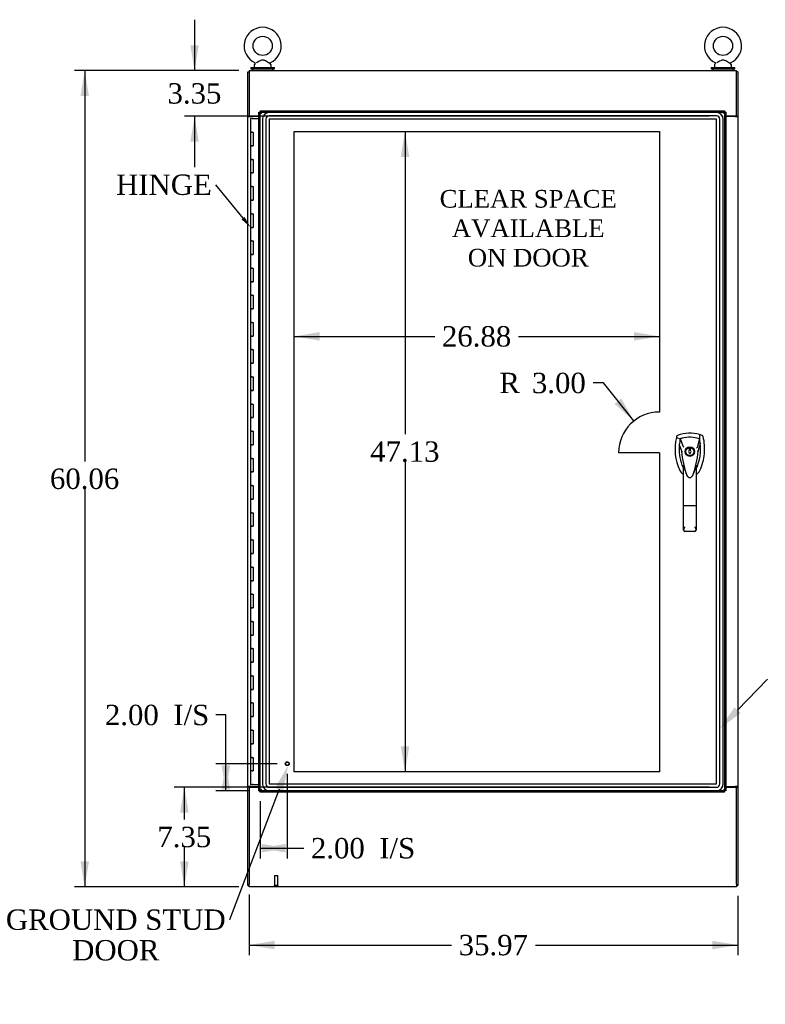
# Model space of a CAD drawing. Header units: inches. Extents: x 1 to 299, y -2 to 199.
# Tile 3 of 8: x 46 to 101, y 54 to 127. Entities that reach past the tile are written whole.
import ezdxf
from ezdxf import colors
from ezdxf.entities.mleader import LeaderData, LeaderLine
from ezdxf.enums import TextEntityAlignment as Align
from ezdxf.lldxf.tags import DXFTag
from ezdxf.math import Vec2, Vec3

# ---------------------------------------------------------------- set-up
doc = ezdxf.new("R2010")
doc.units = ezdxf.units.IN
doc.header["$MEASUREMENT"] = 0
for name, color, linetype in [('COM54578-49', 7, 'Continuous'), ('COM70219', 7, 'Continuous'), ('COM71106-8', 7, 'Continuous'), ('COM71107-8', 7, 'Continuous'), ('COM71108-8', 7, 'Continuous'), ('COM71112-2', 7, 'Continuous'), ('Default', 7, 'Continuous'), ('DV1_Default', 7, 'Continuous'), ('HAN13066', 7, 'Continuous'), ('SCS00680', 7, 'Continuous'), ('STD21878', 7, 'Continuous'), ('WAF25362', 7, 'Continuous'), ('WAM254785', 7, 'Continuous')]:
    doc.layers.add(name, color=color, linetype=linetype)
doc.styles.add('SEACAD_Times_New_Roman', font='times.ttf')
tags = doc.linetypes.add('HIDDEN2', pattern=[0.1875, 0.125, -0.0625]).pattern_tags.tags
tags[6:7] = [DXFTag(74, 4), DXFTag(75, 0), DXFTag(340, '0'), DXFTag(46, 0.0), DXFTag(50, 0.0), DXFTag(44, 0.0), DXFTag(45, 0.0)]
tags[4:5] = [DXFTag(74, 4), DXFTag(75, 0), DXFTag(340, '0'), DXFTag(46, 0.0), DXFTag(50, 0.0), DXFTag(44, 0.0), DXFTag(45, 0.0)]
doc.dimstyles.new('HAMMOND_(STH-300_x_200)', dxfattribs={"dimtxt": 1.5, "dimasz": 1.875, "dimexe": 0.75, "dimexo": 0.75, "dimgap": 0.375, "dimtad": 0, "dimtih": 1, "dimtoh": 1, "dimzin": 0, "dimdsep": 46, "dimtxsty": 'SEACAD_Times_New_Roman', "dimblk1": '_SE_FILLED', "dimblk2": '_SE_FILLED', "dimsah": 1, "dimcen": 0.75, "dimadec": 0, "dimazin": 0, "dimtfac": 0.8, "dimtofl": 0, "dimtmove": 0, "dimatfit": 3, "dimfxl": 0, "dimtolj": 1, "dimtzin": 0, "dimarcsym": 0})

# ---------------------------------------------------------------- blocks, each defined once
blk = doc.blocks.new('SE')
at = {"layer": 'COM54578-49', "color": 7, "linetype": 'Continuous'}
for p, q in [((63.581, 119.565), (63.464, 119.565)), ((63.464, 119.565), (63.464, 118.565)), ((63.519, 119.574), (63.519, 119.6)), ((63.519, 119.6), (63.569, 119.6)), ((63.569, 119.574), (63.519, 119.574)), ((63.531, 119.574), (63.531, 119.565)), ((63.569, 119.6), (63.594, 119.6)), ((63.569, 119.574), (63.594, 119.574)), ((63.581, 119.565), (64.066, 119.565)), ((63.594, 119.6), (63.644, 119.6)), ((63.644, 119.574), (63.594, 119.574)), ((63.631, 119.565), (63.631, 119.574)), ((63.644, 119.6), (63.644, 119.574)), ((63.581, 118.565), (63.464, 118.565)), ((63.464, 118.565), (63.581, 118.565)), ((63.464, 118.565), (63.464, 117.565)), ((63.581, 118.565), (63.648, 118.565)), ((63.648, 118.565), (63.648, 117.565)), ((63.581, 117.565), (63.464, 117.565)), ((63.464, 117.565), (63.464, 116.565)), ((63.464, 117.565), (63.581, 117.565)), ((63.581, 117.565), (63.648, 117.565)), ((63.581, 116.565), (63.464, 116.565)), ((63.464, 116.565), (63.581, 116.565)), ((63.464, 116.565), (63.464, 115.565)), ((63.581, 116.565), (63.648, 116.565)), ((63.648, 116.565), (63.648, 115.565)), ((63.581, 115.565), (63.464, 115.565)), ((63.464, 115.565), (63.464, 114.565)), ((63.464, 115.565), (63.581, 115.565)), ((63.581, 115.565), (63.648, 115.565)), ((63.581, 114.565), (63.464, 114.565)), ((63.464, 114.565), (63.581, 114.565)), ((63.464, 114.565), (63.464, 113.565)), ((63.581, 114.565), (63.648, 114.565)), ((63.648, 114.565), (63.648, 113.565)), ((63.581, 113.565), (63.464, 113.565)), ((63.464, 113.565), (63.464, 112.565)), ((63.464, 113.565), (63.581, 113.565)), ((63.581, 113.565), (63.648, 113.565)), ((63.581, 112.565), (63.464, 112.565)), ((63.464, 112.565), (63.581, 112.565)), ((63.464, 112.565), (63.464, 111.565)), ((63.581, 112.565), (63.648, 112.565)), ((63.648, 112.565), (63.648, 111.565)), ((63.581, 111.565), (63.464, 111.565)), ((63.464, 111.565), (63.464, 110.565)), ((63.464, 111.565), (63.581, 111.565)), ((63.581, 111.565), (63.648, 111.565)), ((63.581, 110.565), (63.464, 110.565)), ((63.464, 110.565), (63.581, 110.565)), ((63.464, 110.565), (63.464, 109.565)), ((63.581, 110.565), (63.648, 110.565)), ((63.648, 110.565), (63.648, 109.565)), ((63.581, 109.565), (63.464, 109.565)), ((63.464, 109.565), (63.464, 108.565)), ((63.464, 109.565), (63.581, 109.565)), ((63.581, 109.565), (63.648, 109.565)), ((63.581, 108.565), (63.464, 108.565)), ((63.464, 108.565), (63.581, 108.565)), ((63.464, 108.565), (63.464, 107.565)), ((63.581, 108.565), (63.648, 108.565)), ((63.648, 108.565), (63.648, 107.565)), ((63.581, 107.565), (63.464, 107.565)), ((63.464, 107.565), (63.464, 106.565)), ((63.464, 107.565), (63.581, 107.565)), ((63.581, 107.565), (63.648, 107.565)), ((63.581, 106.565), (63.464, 106.565)), ((63.464, 106.565), (63.581, 106.565)), ((63.464, 106.565), (63.464, 105.565)), ((63.581, 106.565), (63.648, 106.565)), ((63.648, 106.565), (63.648, 105.565)), ((63.581, 105.565), (63.464, 105.565)), ((63.464, 105.565), (63.464, 104.565)), ((63.464, 105.565), (63.581, 105.565)), ((63.581, 105.565), (63.648, 105.565)), ((63.581, 104.565), (63.464, 104.565)), ((63.464, 104.565), (63.581, 104.565)), ((63.464, 104.565), (63.464, 103.565)), ((63.581, 104.565), (63.648, 104.565)), ((63.648, 104.565), (63.648, 103.565)), ((63.581, 103.565), (63.464, 103.565)), ((63.464, 103.565), (63.464, 102.565)), ((63.464, 103.565), (63.581, 103.565)), ((63.581, 103.565), (63.648, 103.565)), ((63.581, 102.565), (63.464, 102.565)), ((63.464, 102.565), (63.581, 102.565)), ((63.464, 102.565), (63.464, 101.565)), ((63.581, 102.565), (63.648, 102.565)), ((63.648, 102.565), (63.648, 101.565)), ((63.581, 101.565), (63.464, 101.565)), ((63.464, 101.565), (63.464, 100.565)), ((63.464, 101.565), (63.581, 101.565)), ((63.581, 101.565), (63.648, 101.565)), ((63.581, 100.565), (63.464, 100.565)), ((63.464, 100.565), (63.581, 100.565)), ((63.464, 100.565), (63.464, 99.565)), ((63.581, 100.565), (63.648, 100.565)), ((63.648, 100.565), (63.648, 99.565)), ((63.581, 99.565), (63.464, 99.565)), ((63.464, 99.565), (63.464, 98.565)), ((63.464, 99.565), (63.581, 99.565)), ((63.581, 99.565), (63.648, 99.565)), ((63.581, 98.565), (63.464, 98.565)), ((63.464, 98.565), (63.581, 98.565)), ((63.464, 98.565), (63.464, 97.565)), ((63.581, 98.565), (63.648, 98.565)), ((63.648, 98.565), (63.648, 97.565)), ((63.581, 97.565), (63.464, 97.565)), ((63.464, 97.565), (63.464, 96.565)), ((63.464, 97.565), (63.581, 97.565)), ((63.581, 97.565), (63.648, 97.565)), ((63.581, 96.565), (63.464, 96.565)), ((63.464, 96.565), (63.581, 96.565)), ((63.464, 96.565), (63.464, 95.565)), ((63.581, 96.565), (63.648, 96.565)), ((63.648, 96.565), (63.648, 95.565)), ((63.581, 95.565), (63.464, 95.565)), ((63.464, 95.565), (63.464, 94.565)), ((63.464, 95.565), (63.581, 95.565)), ((63.581, 95.565), (63.648, 95.565)), ((63.581, 94.565), (63.464, 94.565)), ((63.464, 94.565), (63.581, 94.565)), ((63.464, 94.565), (63.464, 93.565)), ((63.581, 94.565), (63.648, 94.565)), ((63.648, 94.565), (63.648, 93.565)), ((63.581, 93.565), (63.464, 93.565)), ((63.464, 93.565), (63.464, 92.565)), ((63.464, 93.565), (63.581, 93.565)), ((63.581, 93.565), (63.648, 93.565)), ((63.581, 92.565), (63.464, 92.565)), ((63.464, 92.565), (63.581, 92.565)), ((63.464, 92.565), (63.464, 91.565)), ((63.581, 92.565), (63.648, 92.565)), ((63.648, 92.565), (63.648, 91.565)), ((63.581, 91.565), (63.464, 91.565)), ((63.464, 91.565), (63.464, 90.565)), ((63.464, 91.565), (63.581, 91.565)), ((63.581, 91.565), (63.648, 91.565)), ((63.581, 90.565), (63.464, 90.565)), ((63.464, 90.565), (63.581, 90.565)), ((63.464, 90.565), (63.464, 89.565)), ((63.581, 90.565), (63.648, 90.565)), ((63.648, 90.565), (63.648, 89.565)), ((63.581, 89.565), (63.464, 89.565)), ((63.464, 89.565), (63.464, 88.565)), ((63.464, 89.565), (63.581, 89.565)), ((63.581, 89.565), (63.648, 89.565)), ((63.581, 88.565), (63.464, 88.565)), ((63.464, 88.565), (63.581, 88.565)), ((63.464, 88.565), (63.464, 87.565)), ((63.581, 88.565), (63.648, 88.565)), ((63.648, 88.565), (63.648, 87.565)), ((63.581, 87.565), (63.464, 87.565)), ((63.464, 87.565), (63.464, 86.565)), ((63.464, 87.565), (63.581, 87.565)), ((63.581, 87.565), (63.648, 87.565)), ((63.581, 86.565), (63.464, 86.565)), ((63.464, 86.565), (63.581, 86.565)), ((63.464, 86.565), (63.464, 85.565)), ((63.581, 86.565), (63.648, 86.565)), ((63.648, 86.565), (63.648, 85.565)), ((63.581, 85.565), (63.464, 85.565)), ((63.464, 85.565), (63.464, 84.565)), ((63.464, 85.565), (63.581, 85.565)), ((63.581, 85.565), (63.648, 85.565)), ((63.581, 84.565), (63.464, 84.565)), ((63.464, 84.565), (63.581, 84.565)), ((63.464, 84.565), (63.464, 83.565)), ((63.581, 84.565), (63.648, 84.565)), ((63.648, 84.565), (63.648, 83.565)), ((63.581, 83.565), (63.464, 83.565)), ((63.464, 83.565), (63.464, 82.565)), ((63.464, 83.565), (63.581, 83.565)), ((63.581, 83.565), (63.648, 83.565)), ((63.581, 82.565), (63.464, 82.565)), ((63.464, 82.565), (63.581, 82.565)), ((63.464, 82.565), (63.464, 81.565)), ((63.581, 82.565), (63.648, 82.565)), ((63.648, 82.565), (63.648, 81.565)), ((63.581, 81.565), (63.464, 81.565)), ((63.464, 81.565), (63.464, 80.565)), ((63.464, 81.565), (63.581, 81.565)), ((63.581, 81.565), (63.648, 81.565)), ((63.581, 80.565), (63.464, 80.565)), ((63.464, 80.565), (63.581, 80.565)), ((63.464, 80.565), (63.464, 79.565)), ((63.581, 80.565), (63.648, 80.565)), ((63.648, 80.565), (63.648, 79.565)), ((63.581, 79.565), (63.464, 79.565)), ((63.464, 79.565), (63.464, 78.565)), ((63.464, 79.565), (63.581, 79.565)), ((63.581, 79.565), (63.648, 79.565)), ((63.581, 78.565), (63.464, 78.565)), ((63.464, 78.565), (63.581, 78.565)), ((63.464, 78.565), (63.464, 77.565)), ((63.581, 78.565), (63.648, 78.565)), ((63.648, 78.565), (63.648, 77.565)), ((63.581, 77.565), (63.464, 77.565)), ((63.464, 77.565), (63.464, 76.565)), ((63.464, 77.565), (63.581, 77.565)), ((63.581, 77.565), (63.648, 77.565)), ((63.581, 76.565), (63.464, 76.565)), ((63.464, 76.565), (63.581, 76.565)), ((63.464, 76.565), (63.464, 75.565)), ((63.581, 76.565), (63.648, 76.565)), ((63.648, 76.565), (63.648, 75.565)), ((63.581, 75.565), (63.464, 75.565)), ((63.464, 75.565), (63.464, 74.565)), ((63.464, 75.565), (63.581, 75.565)), ((63.581, 75.565), (63.648, 75.565)), ((63.581, 74.565), (63.464, 74.565)), ((63.464, 74.565), (63.581, 74.565)), ((63.464, 74.565), (63.464, 73.565)), ((63.581, 74.565), (63.648, 74.565)), ((63.648, 74.565), (63.648, 73.565)), ((63.581, 73.565), (63.464, 73.565)), ((63.464, 73.565), (63.464, 72.565)), ((63.464, 73.565), (63.581, 73.565)), ((63.581, 73.565), (63.648, 73.565)), ((63.581, 72.565), (63.464, 72.565)), ((63.464, 72.565), (63.581, 72.565)), ((63.464, 72.565), (63.464, 70.565)), ((63.581, 72.565), (63.648, 72.565)), ((63.648, 72.565), (63.648, 71.565)), ((63.581, 71.565), (63.464, 71.565)), ((63.464, 71.565), (63.464, 70.565)), ((63.581, 71.565), (63.648, 71.565)), ((63.464, 70.565), (63.581, 70.565)), ((63.464, 70.565), (63.648, 70.565)), ((63.648, 70.565), (63.581, 70.565)), ((63.648, 70.565), (64.066, 70.565)), ((63.648, 70.565), (63.648, 70.565))]:
    blk.add_line(p, q, dxfattribs=at)
at = {"layer": 'COM70219', "color": 7, "linetype": 'HIDDEN2'}
for p, q in [((97.739, 120.017), (64.834, 120.017)), ((97.739, 120.016), (64.834, 120.016)), ((97.739, 119.767), (64.834, 119.767)), ((64.334, 119.517), (64.334, 70.612)), ((64.335, 119.517), (64.335, 70.612)), ((64.584, 119.517), (64.584, 70.612)), ((64.833, 119.517), (64.833, 70.612)), ((97.739, 119.518), (64.834, 119.518)), ((64.834, 119.517), (64.834, 70.612)), ((97.739, 119.517), (64.834, 119.517)), ((97.739, 70.612), (97.739, 119.517)), ((97.74, 70.612), (97.74, 119.517)), ((97.989, 70.612), (97.989, 119.517)), ((98.238, 70.612), (98.238, 119.517)), ((98.239, 70.612), (98.239, 119.517)), ((64.834, 70.612), (97.739, 70.612)), ((64.834, 70.611), (97.739, 70.611)), ((64.834, 70.362), (97.739, 70.362)), ((64.834, 70.113), (97.739, 70.113)), ((64.834, 70.112), (97.739, 70.112))]:
    blk.add_line(p, q, dxfattribs=at)
for centre, radius, start, end in [((64.834, 119.517), 0.5, 90, 180), ((64.834, 119.517), 0.499, 90, 180), ((64.834, 119.517), 0.25, 90, 180), ((97.739, 119.517), 0.5, 0, 90), ((97.739, 119.517), 0.499, 0, 90), ((97.739, 119.517), 0.25, 0, 90), ((64.834, 119.517), 0.001, 90, 180), ((97.739, 119.517), 0.001, 0, 90), ((64.834, 70.612), 0.5, 180, 270), ((64.834, 70.612), 0.499, 180, 270), ((64.834, 70.612), 0.25, 180, 270), ((64.834, 70.612), 0.001, 180, 270), ((97.739, 70.612), 0.5, 270, 0), ((97.739, 70.612), 0.001, 270, 0), ((97.739, 70.612), 0.25, 270, 0), ((97.739, 70.612), 0.499, 270, 0)]:
    blk.add_arc(centre, radius, start, end, dxfattribs=at)
at = {"layer": 'COM71106-8', "color": 7, "linetype": 'Continuous'}
for p, q in [((63.257, 122.999), (63.352, 122.999)), ((63.257, 119.749), (63.257, 122.999)), ((99.317, 122.999), (99.222, 122.999)), ((99.317, 122.999), (99.317, 119.749)), ((63.257, 119.719), (63.257, 119.749)), ((63.352, 119.749), (63.257, 119.749)), ((63.257, 70.409), (63.257, 119.719)), ((63.257, 119.719), (63.447, 119.719)), ((63.352, 119.719), (63.352, 119.749)), ((64.066, 119.719), (63.447, 119.719)), ((99.127, 119.719), (98.441, 119.719)), ((99.127, 119.719), (99.317, 119.719)), ((99.222, 119.749), (99.317, 119.749)), ((99.222, 119.719), (99.222, 119.749)), ((99.317, 119.719), (99.317, 119.749)), ((99.317, 119.719), (99.317, 70.409)), ((63.257, 70.409), (63.257, 70.379)), ((63.447, 70.409), (63.257, 70.409)), ((63.257, 63.129), (63.257, 70.379)), ((63.352, 70.379), (63.257, 70.379)), ((63.352, 70.409), (63.352, 70.379)), ((63.447, 70.409), (64.066, 70.409)), ((98.441, 70.409), (99.127, 70.409)), ((99.317, 70.409), (99.127, 70.409)), ((99.222, 70.409), (99.222, 70.379)), ((99.222, 70.379), (99.317, 70.379)), ((99.317, 70.409), (99.317, 70.379)), ((99.317, 70.379), (99.317, 63.129)), ((63.257, 63.129), (63.352, 63.129)), ((99.317, 63.129), (99.222, 63.129))]:
    blk.add_line(p, q, dxfattribs=at)
at = {"layer": 'COM71107-8', "color": 7, "linetype": 'Continuous'}
for p, q in [((63.352, 123.094), (99.222, 123.094)), ((63.352, 123.094), (63.352, 122.904)), ((63.352, 122.904), (63.352, 119.749)), ((99.222, 122.904), (99.222, 123.094)), ((99.222, 119.749), (99.222, 122.904)), ((64.066, 119.749), (63.352, 119.749)), ((99.222, 119.749), (98.441, 119.749))]:
    blk.add_line(p, q, dxfattribs=at)
at = {"layer": 'COM71108-8', "color": 7, "linetype": 'Continuous'}
for p, q in [((63.352, 70.379), (63.352, 63.224)), ((63.352, 70.379), (64.066, 70.379)), ((98.441, 70.379), (99.222, 70.379)), ((99.222, 63.224), (99.222, 70.379)), ((63.352, 63.034), (63.352, 63.224)), ((99.222, 63.034), (63.352, 63.034)), ((99.222, 63.224), (99.222, 63.034))]:
    blk.add_line(p, q, dxfattribs=at)
at = {"layer": 'COM71112-2', "color": 7, "linetype": 'Continuous'}
for p, q in [((64.066, 70.097), (64.066, 120.032)), ((64.066, 120.032), (64.119, 120.032)), ((64.161, 120.032), (64.119, 120.032)), ((64.161, 120.127), (98.346, 120.127)), ((64.161, 120.127), (64.161, 120.074)), ((64.161, 120.032), (64.161, 120.074)), ((64.244, 119.95), (64.161, 120.032)), ((64.256, 119.938), (64.256, 119.937)), ((64.256, 119.938), (64.256, 119.938)), ((64.256, 119.938), (64.256, 119.937)), ((64.256, 119.937), (64.256, 119.937)), ((98.251, 119.938), (98.251, 119.937)), ((98.251, 119.938), (98.251, 119.938)), ((98.251, 119.937), (98.252, 119.938)), ((98.251, 119.937), (98.251, 119.937)), ((98.264, 119.95), (98.346, 120.032)), ((98.346, 120.127), (98.346, 120.074)), ((98.346, 120.032), (98.346, 120.074)), ((98.346, 120.032), (98.388, 120.032)), ((98.441, 120.032), (98.388, 120.032)), ((98.441, 120.032), (98.441, 70.097)), ((64.066, 70.097), (64.119, 70.097)), ((64.161, 70.097), (64.119, 70.097)), ((64.251, 70.187), (64.161, 70.097)), ((64.161, 70.097), (64.161, 70.055)), ((64.161, 70.002), (64.161, 70.055)), ((98.346, 70.002), (64.161, 70.002)), ((64.256, 70.192), (64.255, 70.192)), ((64.256, 70.192), (64.256, 70.192)), ((64.256, 70.192), (64.256, 70.192)), ((64.256, 70.192), (64.256, 70.192)), ((64.256, 70.192), (64.256, 70.192)), ((98.251, 70.192), (98.251, 70.192)), ((98.251, 70.192), (98.251, 70.192)), ((98.252, 70.192), (98.251, 70.192)), ((98.251, 70.192), (98.252, 70.192)), ((98.251, 70.192), (98.251, 70.192)), ((98.263, 70.181), (98.346, 70.097)), ((98.346, 70.097), (98.388, 70.097)), ((98.346, 70.097), (98.346, 70.055)), ((98.346, 70.002), (98.346, 70.055)), ((98.441, 70.097), (98.388, 70.097))]:
    blk.add_line(p, q, dxfattribs=at)
at = {"layer": 'COM71112-2', "color": 7, "linetype": 'HIDDEN2'}
for p, q in [((64.161, 120.032), (98.346, 120.032)), ((64.161, 70.098), (64.161, 120.032)), ((98.254, 119.94), (98.257, 119.943)), ((98.346, 120.032), (98.346, 70.098)), ((98.346, 70.097), (64.161, 70.097)), ((64.252, 70.189), (64.251, 70.187))]:
    blk.add_line(p, q, dxfattribs=at)
at = {"layer": 'COM71112-2', "color": 7, "linetype": 'Continuous'}
for centre, start, end in [((64.764, 120.817), 230.59439, 239.97612), ((63.376, 119.43), 30.02388, 39.40561), ((99.131, 119.43), 140.59439, 149.97612), ((97.743, 120.817), 300.02388, 309.40561), ((64.764, 69.313), 120.02388, 129.40561), ((63.376, 70.7), 320.59439, 329.97612), ((99.131, 70.7), 210.02388, 219.40561), ((97.743, 69.313), 50.59439, 59.97612)]:
    blk.add_arc(centre, 1.016, start, end, dxfattribs=at)
at = {"layer": 'DV1_Default', "color": 7, "linetype": 'HIDDEN2'}
for p, q in [((66.661, 118.627), (93.541, 118.627)), ((66.661, 71.502), (66.661, 118.627)), ((93.541, 118.627), (93.541, 97.974)), ((93.541, 94.974), (90.541, 94.974)), ((93.541, 94.974), (93.541, 71.502)), ((93.541, 71.502), (66.661, 71.502))]:
    blk.add_line(p, q, dxfattribs=at)
blk.add_arc((93.541, 94.974), 3, 90, 180, dxfattribs=at)
at = {"layer": 'HAN13066', "color": 7, "linetype": 'Continuous'}
for p, q in [((94.808, 96.167), (94.793, 96.108)), ((94.793, 96.108), (95.077, 96.003)), ((95.077, 96.003), (95.292, 95.431)), ((96.491, 96.003), (96.327, 95.347)), ((96.683, 96.254), (96.503, 96.313)), ((95.178, 95.082), (95.179, 95.081)), ((95.292, 95.431), (95.338, 95.397)), ((95.828, 95.29), (95.74, 95.29)), ((95.74, 95.29), (95.74, 95.155)), ((95.74, 94.975), (95.74, 94.94)), ((95.74, 94.94), (95.828, 94.94)), ((95.828, 95.155), (95.828, 95.29)), ((95.828, 94.94), (95.828, 94.975)), ((96.389, 95.085), (96.39, 95.086)), ((95.329, 91.088), (95.329, 94.066)), ((96.239, 94.065), (96.239, 91.088)), ((96.239, 93.785), (96.261, 93.827)), ((96.261, 93.827), (96.264, 93.831)), ((95.523, 93.424), (95.527, 93.417)), ((96.002, 93.302), (96.008, 93.315)), ((95.329, 89.28), (95.329, 91.088)), ((96.149, 91.082), (95.419, 91.082)), ((96.239, 91.088), (96.239, 89.28)), ((96.149, 89.19), (95.419, 89.19))]:
    blk.add_line(p, q, dxfattribs=at)
for radius in [0.35, 0.3]:
    blk.add_circle((95.784, 95.065), radius, dxfattribs=at)
for centre, radius, start, end in [((95.784, 93.83), 2.585, 73.85893, 110.34924), ((98.416, 95.255), 3.721, 166.75318, 205.10266), ((98.416, 95.255), 3.421, 167.3846, 174.70184), ((95.784, 93.83), 2.285, 106.83853, 108.03431), ((95.784, 93.83), 2.285, 104.45028, 106.83853), ((95.784, 93.83), 2.285, 71.96569, 104.45028), ((93.153, 95.255), 3.421, 334.89734, 7.2824), ((93.153, 95.255), 3.421, 10.11379, 12.6154), ((93.153, 95.255), 3.421, 8.519, 10.11379), ((93.153, 95.255), 3.421, 7.2824, 8.519), ((98.416, 95.255), 3.421, 174.70184, 200.20775), ((102.026, 95.651), 6.872, 184.75423, 199.9908), ((95.267, 93.734), 1.35, 91.23359, 93.76963), ((95.784, 95.065), 0.1, 115.94448, 244.05552), ((95.784, 95.065), 0.1, 295.94448, 64.05552), ((89.346, 95.681), 7.068, 340.3478, 355.1696), ((109.148, 68.638), 29.627, 115.64179, 115.75394), ((96.325, 94.297), 0.791, 85.30773, 89.6394), ((98.416, 95.255), 3.421, 200.20775, 205.10266), ((95.725, 93.995), 0.45, 205.10266, 208.42246), ((93.8, 93.46), 1.646, 10.27719, 21.64676), ((95.843, 93.995), 0.45, 331.57754, 334.89734), ((95.843, 93.995), 0.75, 301.84865, 334.89734), ((95.725, 93.995), 0.75, 233.47883, 238.15135), ((95.785, 93.391), 0.234, 202.28022, 338.21669), ((95.419, 89.28), 0.0903, 180.00172, 181.11543), ((95.419, 89.28), 0.09, 181.11716, 270), ((96.149, 89.28), 0.09, 270, 358.88284), ((96.149, 89.28), 0.0903, 358.88457, 359.99828)]:
    blk.add_arc(centre, radius, start, end, dxfattribs=at)
for points in [[(94.885, 96.254), (94.848, 96.24), (94.818, 96.206), (94.808, 96.167)], [(96.546, 95.689), (96.494, 95.488), (96.442, 95.287), (96.39, 95.086)], [(96.503, 96.313), (96.499, 96.21), (96.495, 96.106), (96.491, 96.003)], [(96.761, 96.167), (96.751, 96.206), (96.721, 96.24), (96.683, 96.254)], [(95.009, 95.571), (95.065, 95.408), (95.122, 95.245), (95.178, 95.082)], [(95.046, 93.677), (95.098, 93.565), (95.179, 93.466), (95.279, 93.392)], [(95.449, 93.652), (95.439, 93.686), (95.429, 93.72), (95.419, 93.754)], [(95.523, 93.425), (95.519, 93.437), (95.514, 93.45), (95.51, 93.462)], [(96.149, 93.752), (96.122, 93.656), (96.092, 93.559), (96.06, 93.464)]]:
    blk.add_open_spline(points, degree=3, dxfattribs=at)
for points, knots in [([(96.523, 93.677), (96.703, 94.062), (96.817, 94.478), (96.898, 95.325), (96.865, 95.755), (96.761, 96.167)], [0, 0, 0, 0, 0.5, 0.5, 1, 1, 1, 1]), ([(96.149, 93.752), (96.166, 93.81), (96.181, 93.867), (96.205, 93.953), (96.212, 93.981), (96.224, 94.022), (96.228, 94.036), (96.233, 94.053), (96.235, 94.059), (96.238, 94.067), (96.239, 94.068), (96.239, 94.065)], [0, 0, 0, 0, 0.5, 0.5, 0.75, 0.75, 0.875, 0.875, 0.9375, 0.9375, 1, 1, 1, 1]), ([(95.419, 91.082), (95.413, 91.082), (95.407, 91.082), (95.396, 91.082), (95.39, 91.082), (95.379, 91.083), (95.374, 91.083), (95.364, 91.083), (95.36, 91.084), (95.347, 91.084), (95.34, 91.085), (95.334, 91.086), (95.332, 91.086), (95.33, 91.087), (95.329, 91.087), (95.329, 91.088)], [0, 0, 0, 0, 0.125, 0.125, 0.25, 0.25, 0.375, 0.375, 0.5, 0.5, 0.75, 0.75, 0.875, 0.875, 1, 1, 1, 1]), ([(96.239, 91.088), (96.239, 91.087), (96.239, 91.087), (96.236, 91.086), (96.235, 91.086), (96.228, 91.085), (96.221, 91.084), (96.209, 91.084), (96.204, 91.083), (96.194, 91.083), (96.189, 91.083), (96.178, 91.082), (96.172, 91.082), (96.161, 91.082), (96.155, 91.082), (96.149, 91.082)], [0, 0, 0, 0, 0.125, 0.125, 0.25, 0.25, 0.5, 0.5, 0.625, 0.625, 0.75, 0.75, 0.875, 0.875, 1, 1, 1, 1]), ([(95.329, 89.278), (95.329, 89.294), (95.333, 89.311), (95.342, 89.339), (95.345, 89.348), (95.353, 89.368), (95.357, 89.378), (95.369, 89.408), (95.379, 89.43), (95.393, 89.463), (95.399, 89.475), (95.409, 89.498), (95.414, 89.509), (95.419, 89.521)], [0, 0, 0, 0, 0.25, 0.25, 0.375, 0.375, 0.5, 0.5, 0.75, 0.75, 0.875, 0.875, 1, 1, 1, 1]), ([(96.149, 89.521), (96.154, 89.509), (96.159, 89.498), (96.17, 89.475), (96.175, 89.463), (96.19, 89.43), (96.199, 89.408), (96.212, 89.378), (96.216, 89.368), (96.223, 89.348), (96.226, 89.339), (96.235, 89.311), (96.239, 89.294), (96.239, 89.278)], [0, 0, 0, 0, 0.125, 0.125, 0.25, 0.25, 0.5, 0.5, 0.625, 0.625, 0.75, 0.75, 1, 1, 1, 1])]:
    blk.add_open_spline(points, degree=3, knots=knots, dxfattribs=at)
at = {"layer": 'SCS00680', "color": 7, "linetype": 'Continuous'}
for p, q in [((63.727, 123.508), (63.727, 123.388)), ((63.806, 123.624), (63.74, 123.546)), ((64.963, 123.546), (64.897, 123.626)), ((64.977, 123.388), (64.977, 123.508)), ((97.597, 123.508), (97.597, 123.388)), ((97.676, 123.624), (97.61, 123.546)), ((98.833, 123.546), (98.767, 123.626)), ((98.847, 123.388), (98.847, 123.508))]:
    blk.add_line(p, q, dxfattribs=at)
for centre in [(64.352, 124.917), (98.222, 124.917)]:
    blk.add_circle(centre, 0.704, dxfattribs=at)
for centre, radius, start, end in [((64.352, 124.917), 1.367, 294.02373, 246.01877), ((98.222, 124.917), 1.367, 294.02373, 246.01877), ((63.787, 123.508), 0.06, 140.32138, 180), ((63.787, 123.388), 0.06, 180, 270), ((63.781, 123.642), 0.03, 297.89156, 61.95204), ((64.917, 123.647), 0.0231, 111.58968, 162.4656), ((64.917, 123.388), 0.06, 270, 0), ((64.917, 123.508), 0.06, 0, 39.67862), ((97.657, 123.508), 0.06, 140.32138, 180), ((97.657, 123.388), 0.06, 180, 270), ((97.651, 123.642), 0.03, 297.89156, 61.95204), ((98.787, 123.647), 0.0231, 111.58968, 162.4656), ((98.787, 123.388), 0.06, 270, 0), ((98.787, 123.508), 0.06, 0, 39.67862)]:
    blk.add_arc(centre, radius, start, end, dxfattribs=at)
for points in [[(64.899, 123.623), (64.899, 123.623), (64.881, 123.633), (64.834, 123.658), (64.813, 123.67), (64.769, 123.694), (64.744, 123.708), (64.667, 123.751), (64.611, 123.783), (64.525, 123.827), (64.495, 123.841), (64.434, 123.863), (64.402, 123.872), (64.338, 123.877), (64.305, 123.873), (64.242, 123.855), (64.212, 123.842), (64.124, 123.8), (64.068, 123.769), (63.962, 123.71), (63.912, 123.682), (63.873, 123.66)], [(98.769, 123.623), (98.769, 123.623), (98.751, 123.633), (98.704, 123.658), (98.683, 123.67), (98.639, 123.694), (98.614, 123.708), (98.537, 123.751), (98.481, 123.783), (98.395, 123.827), (98.365, 123.841), (98.304, 123.863), (98.272, 123.872), (98.208, 123.877), (98.175, 123.873), (98.112, 123.855), (98.082, 123.842), (97.994, 123.8), (97.938, 123.769), (97.832, 123.71), (97.782, 123.682), (97.743, 123.66)]]:
    blk.add_open_spline(points, degree=3, knots=[0.5685641, 0.5685641, 0.5685641, 0.5685641, 0.625, 0.625, 0.65625, 0.65625, 0.6875, 0.6875, 0.75, 0.75, 0.78125, 0.78125, 0.8125, 0.8125, 0.84375, 0.84375, 0.875, 0.875, 0.9375, 0.9375, 1, 1, 1, 1], dxfattribs=at)
at = {"layer": 'STD21878', "color": 7, "linetype": 'HIDDEN2'}
for p, q in [((65.227, 63.879), (65.477, 63.879)), ((65.227, 63.879), (65.227, 63.161)), ((65.477, 63.161), (65.477, 63.879)), ((65.211, 63.161), (65.492, 63.161)), ((65.211, 63.161), (65.211, 63.129)), ((65.211, 63.129), (65.492, 63.129)), ((65.492, 63.129), (65.492, 63.161))]:
    blk.add_line(p, q, dxfattribs=at)
for radius in [0.141, 0.125]:
    blk.add_circle((66.161, 72.097), radius, dxfattribs=at)
at = {"layer": 'WAF25362', "color": 7, "linetype": 'Continuous'}
for p, q in [((63.477, 123.328), (65.227, 123.328)), ((63.477, 123.328), (63.477, 123.219)), ((63.477, 123.219), (65.227, 123.219)), ((65.227, 123.219), (65.227, 123.328)), ((97.347, 123.328), (99.097, 123.328)), ((97.347, 123.328), (97.347, 123.219)), ((97.347, 123.219), (99.097, 123.219)), ((99.097, 123.219), (99.097, 123.328))]:
    blk.add_line(p, q, dxfattribs=at)
at = {"layer": 'WAM254785', "color": 7, "linetype": 'Continuous'}
for p, q in [((63.602, 123.219), (63.602, 123.094)), ((65.102, 123.094), (65.102, 123.219)), ((97.472, 123.219), (97.472, 123.094)), ((98.972, 123.094), (98.972, 123.219))]:
    blk.add_line(p, q, dxfattribs=at)
blk = doc.blocks.new('DMBLK9151')
at = {"layer": 'Default', "linetype": 'Continuous'}
for points in [[(59.03, 124.969), (59.342, 123.094), (59.655, 124.969)], [(59.03, 117.874), (59.655, 117.874), (59.342, 119.749)]]:
    blk.add_hatch(color=7, dxfattribs=at).paths.add_polyline_path(points)
at = {"layer": 'Default', "color": 7, "linetype": 'Continuous'}
for p, q in [((59.342, 126.844), (59.342, 123.094)), ((62.602, 123.094), (58.592, 123.094)), ((97.222, 119.749), (58.592, 119.749)), ((59.342, 119.749), (59.342, 115.999))]:
    blk.add_line(p, q, dxfattribs=at)
at = {"layer": 'Default', "color": 7, "linetype": 'Continuous', "style": 'SEACAD_Times_New_Roman'}
blk.add_text('3.35', height=1.5, dxfattribs=at).set_placement((57.352, 122.172), align=Align.TOP_LEFT)
blk = doc.blocks.new('_SE_FILLED')
at = {"color": 0}
blk.add_line((0, 0), (-1, 0), dxfattribs=at)
blk.add_solid([(0, 0), (-1, -0.1665), (-1, 0.1665), (0, 0)], dxfattribs=at)
blk = doc.blocks.new('DMBLK9152')
at = {"layer": 'Default', "linetype": 'Continuous'}
for points in [[(50.948, 121.219), (51.573, 121.219), (51.26, 123.094)], [(50.948, 64.909), (51.26, 63.034), (51.573, 64.909)]]:
    blk.add_hatch(color=7, dxfattribs=at).paths.add_polyline_path(points)
at = {"layer": 'Default', "color": 7, "linetype": 'Continuous'}
for p, q in [((62.602, 123.094), (50.51, 123.094)), ((51.26, 123.094), (51.26, 94.339)), ((51.26, 92.314), (51.26, 63.034)), ((62.602, 63.034), (50.51, 63.034))]:
    blk.add_line(p, q, dxfattribs=at)
at = {"layer": 'Default', "color": 7, "linetype": 'Continuous', "style": 'SEACAD_Times_New_Roman'}
blk.add_text('60.06', height=1.5, dxfattribs=at).set_placement((48.701, 93.814), align=Align.TOP_LEFT)
blk = doc.blocks.new('DMBLK9153')
at = {"layer": 'Default', "linetype": 'Continuous'}
for points in [[(58.28, 68.504), (58.905, 68.504), (58.592, 70.379)], [(58.28, 64.909), (58.592, 63.034), (58.905, 64.909)]]:
    blk.add_hatch(color=7, dxfattribs=at).paths.add_polyline_path(points)
at = {"layer": 'Default', "color": 7, "linetype": 'Continuous'}
for p, q in [((97.222, 70.379), (57.842, 70.379)), ((58.592, 67.982), (58.592, 70.379)), ((58.592, 63.034), (58.592, 65.957)), ((62.602, 63.034), (57.842, 63.034))]:
    blk.add_line(p, q, dxfattribs=at)
at = {"layer": 'Default', "color": 7, "linetype": 'Continuous', "style": 'SEACAD_Times_New_Roman'}
blk.add_text('7.35', height=1.5, dxfattribs=at).set_placement((56.602, 67.457), align=Align.TOP_LEFT)
blk = doc.blocks.new('DMBLK9154')
at = {"layer": 'Default', "linetype": 'Continuous'}
for points in [[(61.334, 70.222), (61.959, 70.222), (61.646, 72.097)], [(61.334, 71.972), (61.646, 70.097), (61.959, 71.972)]]:
    blk.add_hatch(color=7, dxfattribs=at).paths.add_polyline_path(points)
at = {"layer": 'Default', "color": 7, "linetype": 'Continuous'}
for p, q in [((61.646, 75.684), (60.896, 75.684)), ((61.646, 70.097), (61.646, 75.684)), ((65.411, 72.097), (60.896, 72.097)), ((63.411, 70.097), (60.896, 70.097))]:
    blk.add_line(p, q, dxfattribs=at)
at = {"layer": 'Default', "color": 7, "linetype": 'Continuous', "style": 'SEACAD_Times_New_Roman'}
for s, p in [('2.00', (52.745, 76.434)), ('I/S', (57.776, 76.434))]:
    blk.add_text(s, height=1.5, dxfattribs=at).set_placement(p, align=Align.TOP_LEFT)
blk = doc.blocks.new('DMBLK9155')
at = {"layer": 'Default', "linetype": 'Continuous'}
for points in [[(66.036, 65.568), (66.036, 66.193), (64.161, 65.881)], [(64.286, 65.568), (66.161, 65.881), (64.286, 66.193)]]:
    blk.add_hatch(color=7, dxfattribs=at).paths.add_polyline_path(points)
at = {"layer": 'Default', "color": 7, "linetype": 'Continuous'}
for p, q in [((66.161, 71.347), (66.161, 65.131)), ((64.161, 69.348), (64.161, 65.131)), ((64.161, 65.881), (66.626, 65.881)), ((66.626, 65.881), (67.376, 65.881))]:
    blk.add_line(p, q, dxfattribs=at)
at = {"layer": 'Default', "color": 7, "linetype": 'Continuous', "style": 'SEACAD_Times_New_Roman'}
for s, p in [('2.00', (67.901, 66.631)), ('I/S', (72.932, 66.631))]:
    blk.add_text(s, height=1.5, dxfattribs=at).set_placement(p, align=Align.TOP_LEFT)
blk = doc.blocks.new('DMBLK9156')
at = {"layer": 'Default', "linetype": 'Continuous'}
for points in [[(65.227, 58.441), (65.227, 59.066), (63.352, 58.754)], [(97.442, 58.441), (99.317, 58.754), (97.442, 59.066)]]:
    blk.add_hatch(color=7, dxfattribs=at).paths.add_polyline_path(points)
at = {"layer": 'Default', "color": 7, "linetype": 'Continuous'}
for p, q in [((63.352, 62.474), (63.352, 58.004)), ((99.317, 62.379), (99.317, 58.004)), ((63.352, 58.754), (78.25, 58.754)), ((84.418, 58.754), (99.317, 58.754))]:
    blk.add_line(p, q, dxfattribs=at)
at = {"layer": 'Default', "color": 7, "linetype": 'Continuous', "style": 'SEACAD_Times_New_Roman'}
blk.add_text('35.97', height=1.5, dxfattribs=at).set_placement((78.775, 59.504), align=Align.TOP_LEFT)
blk = doc.blocks.new('DMBLK9166')
at = {"layer": 'Default', "linetype": 'Continuous'}
blk.add_hatch(color=7, dxfattribs=at).paths.add_polyline_path([(90.247, 98.582), (91.664, 97.315), (90.735, 98.973)])
at = {"layer": 'Default', "color": 7, "linetype": 'Continuous'}
for p, q in [((89.419, 100.114), (88.669, 100.114)), ((91.664, 97.315), (89.419, 100.114))]:
    blk.add_line(p, q, dxfattribs=at)
at = {"layer": 'Default', "color": 7, "linetype": 'Continuous', "style": 'SEACAD_Times_New_Roman'}
for s, p in [('R', (81.77, 100.864)), ('3.00', (84.163, 100.864))]:
    blk.add_text(s, height=1.5, dxfattribs=at).set_placement(p, align=Align.TOP_LEFT)
blk = doc.blocks.new('DMBLK9172')
at = {"layer": 'Default', "linetype": 'Continuous'}
for points in [[(75.139, 116.752), (74.826, 118.627), (74.514, 116.752)], [(75.139, 73.377), (74.514, 73.377), (74.826, 71.502)]]:
    blk.add_hatch(color=7, dxfattribs=at).paths.add_polyline_path(points)
at = {"layer": 'Default', "color": 7, "linetype": 'Continuous'}
for p, q in [((74.826, 118.627), (74.826, 96.339)), ((74.826, 94.314), (74.826, 71.502))]:
    blk.add_line(p, q, dxfattribs=at)
at = {"layer": 'Default', "color": 7, "linetype": 'Continuous', "style": 'SEACAD_Times_New_Roman'}
blk.add_text('47.13', height=1.5, dxfattribs=at).set_placement((72.267, 95.814), align=Align.TOP_LEFT)
blk = doc.blocks.new('DMBLK9173')
at = {"layer": 'Default', "linetype": 'Continuous'}
for points in [[(68.536, 103.231), (68.536, 103.856), (66.661, 103.543)], [(91.666, 103.231), (93.541, 103.543), (91.666, 103.856)]]:
    blk.add_hatch(color=7, dxfattribs=at).paths.add_polyline_path(points)
at = {"layer": 'Default', "color": 7, "linetype": 'Continuous'}
for p, q in [((66.661, 103.543), (77.017, 103.543)), ((83.185, 103.543), (93.541, 103.543))]:
    blk.add_line(p, q, dxfattribs=at)
at = {"layer": 'Default', "color": 7, "linetype": 'Continuous', "style": 'SEACAD_Times_New_Roman'}
blk.add_text('26.88', height=1.5, dxfattribs=at).set_placement((77.542, 104.293), align=Align.TOP_LEFT)

msp = doc.modelspace()

# ---------------------------------------------------------------- block references
at = {"layer": 'Default'}
msp.add_blockref('SE', (0, 0), dxfattribs=at)

# ---------------------------------------------------------------- texts
at = {"layer": 'Default', "insert": (83.893, 114.315), "char_height": 1.3, "width": 13.41002, "attachment_point": 2}
msp.add_mtext('{\\fTimes New Roman|b0||i0||c0|p34;\\C7;\\H1.3;\\W1.;CLEAR SPACE \\P}{\\fTimes New Roman|b0||i0||c0|p34;\\C7;\\H1.3;\\W1.;AVAILABLE \\P}{\\fTimes New Roman|b0||i0||c0|p34;\\C7;\\H1.3;\\W1.;ON DOOR}', dxfattribs=at)

# ---------------------------------------------------------------- dimensions: what is measured, and where the dimension line sits
at = {"layer": 'Default', "color": 7, "linetype": 'Continuous'}
for base, p1, p2, angle, picture, middle, dimtype in [((59.342068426, 119.749380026), (63.351633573, 123.094380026), (97.971633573, 119.749380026), 90, 'DMBLK9151', (59.342068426, 121.42188), 160), ((51.26, 123.094), (63.352, 123.094), (63.352, 63.034), 270, 'DMBLK9152', (51.26, 93.064), 161), ((74.826285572, 118.626880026), (66.661134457, 118.626880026), (66.661134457, 71.501880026), 270, 'DMBLK9172', (74.826285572, 95.064380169), 161), ((58.592068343, 70.379380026), (63.351633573, 63.034380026), (97.971633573, 70.379380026), 90, 'DMBLK9153', (58.592068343, 66.706880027), 160), ((63.352, 58.754), (63.352, 63.224), (99.317, 63.129), 359.84866, 'DMBLK9156', (81.334, 58.754), 161)]:
    dim = msp.add_linear_dim(base=base, p1=p1, p2=p2, angle=angle, text='\\A1;<>', dimstyle='HAMMOND_(STH-300_x_200)', dxfattribs=at)
    dim.commit()
    dim.dimension.update_dxf_attribs({"geometry": picture, "text_midpoint": middle, "dimtype": dimtype})
dim = msp.add_linear_dim(base=(93.541, 103.543), p1=(66.661, 118.627), p2=(93.541, 97.974), text='\\A1;<>', dimstyle='HAMMOND_(STH-300_x_200)', dxfattribs=at)
dim.commit()
dim.dimension.update_dxf_attribs({"geometry": 'DMBLK9173', "text_midpoint": (80.101, 103.543), "dimtype": 160})
dim = msp.add_radius_dim(center=(93.541, 94.974), mpoint=(91.664, 97.315), text='\\A1;<>', dimstyle='HAMMOND_(STH-300_x_200)', dxfattribs=at)
dim.commit()
dim.dimension.update_dxf_attribs({"geometry": 'DMBLK9166', "text_midpoint": (88.669, 100.114), "dimtype": 164})
dim = msp.add_linear_dim(base=(61.646, 72.097), p1=(64.161, 70.097), p2=(66.161, 72.097), angle=90, text='\\A1;<> I/S', dimstyle='HAMMOND_(STH-300_x_200)', override={"dimtmove": 1}, dxfattribs=at)
dim.commit()
dim.dimension.update_dxf_attribs({"geometry": 'DMBLK9154', "text_midpoint": (60.896, 75.684), "dimtype": 160})
dim = msp.add_linear_dim(base=(66.161, 65.881), p1=(64.161, 70.098), p2=(66.161, 72.097), text='\\A1;<> I/S', dimstyle='HAMMOND_(STH-300_x_200)', override={"dimtmove": 1}, dxfattribs=at)
dim.commit()
dim.dimension.update_dxf_attribs({"geometry": 'DMBLK9155', "text_midpoint": (67.376, 65.881), "dimtype": 160})

# ---------------------------------------------------------------- leaders
ml = msp.add_multileader_mtext('Standard', dxfattribs=at)
ml.set_content('{\\pxsm0.9;\\fTimes New Roman|b0||i0||c0|p34;\\W1.;HINGE\\P}', color=7)
ml.set_leader_properties()
ml.build(insert=Vec2(0, 0))
ml.multileader.update_dxf_attribs({"dogleg_length": 0, "arrow_head_size": 0.876})
ctx = ml.context
ctx.base_point, ctx.char_height, ctx.arrow_head_size, ctx.landing_gap_size = Vec3(53.476, 114.026), 1.5, 0.876, 0.525
notes = []
notes.append((ctx, [(0, (1, 1, 0), (60.898, 114.686), (-1, 0), 0, [(0, [(63.464, 111.565)], 0, [])])]))
ctx.mtext.insert = Vec3(53.566, 115.452)
ml = msp.add_multileader_mtext('Standard', dxfattribs=at)
ml.set_content('{\\pxsm0.9;\\fTimes New Roman|b0||i0||c0|p34;\\W1.;GASKET\\PTYP\\P}', color=7)
ml.set_leader_properties()
ml.build(insert=Vec2(0, 0))
ml.multileader.update_dxf_attribs({"dogleg_length": 0, "arrow_head_size": 1.875})
ctx = ml.context
ctx.base_point, ctx.char_height, ctx.arrow_head_size, ctx.landing_gap_size = Vec3(101.935, 77.649), 1.5, 1.875, 0.525
ctx.text_align_type = 1
notes.append((ctx, [(0, (1, 1, 0), (101.5, 78.309), (1, 0), 0, [(0, [(97.989, 74.684)], 0, [])])]))
ctx.mtext.insert, ctx.mtext.alignment = Vec3(106.329, 79.059), 2
ml = msp.add_multileader_mtext('Standard', dxfattribs=at)
ml.set_content('{\\pxsm0.9;\\fTimes New Roman|b0||i0||c0|p34;\\W1.;GROUND STUD\\PDOOR\\P}', color=7)
ml.set_leader_properties()
ml.build(insert=Vec2(0, 0))
ml.multileader.update_dxf_attribs({"dogleg_length": 0, "arrow_head_size": 1.875})
ctx = ml.context
ctx.base_point, ctx.char_height, ctx.arrow_head_size, ctx.landing_gap_size = Vec3(45.625, 59.946), 1.5, 1.875, 0.525
ctx.text_align_type = 1
notes.append((ctx, [(0, (1, 1, 0), (61.901, 60.606), (-1, 0), 0, [(0, [(66.229, 71.974)], 0, [])])]))
ctx.mtext.insert, ctx.mtext.alignment = Vec3(53.545, 61.372), 2
for ctx, leaders in notes:
    for number, flags, end, landing, length, lines in leaders:
        leader = LeaderData()
        leader.index, (leader.has_last_leader_line, leader.has_dogleg_vector, leader.attachment_direction) = number, flags
        leader.last_leader_point, leader.dogleg_vector, leader.dogleg_length = Vec3(end), Vec3(landing), length
        for number, points, colour, breaks in lines:
            line = LeaderLine()
            line.index, line.vertices, line.color, line.breaks = number, Vec3.list(points), colors.encode_raw_color(colour), breaks
            leader.lines.append(line)
        ctx.leaders.append(leader)

doc.saveas('drawing.dxf')
